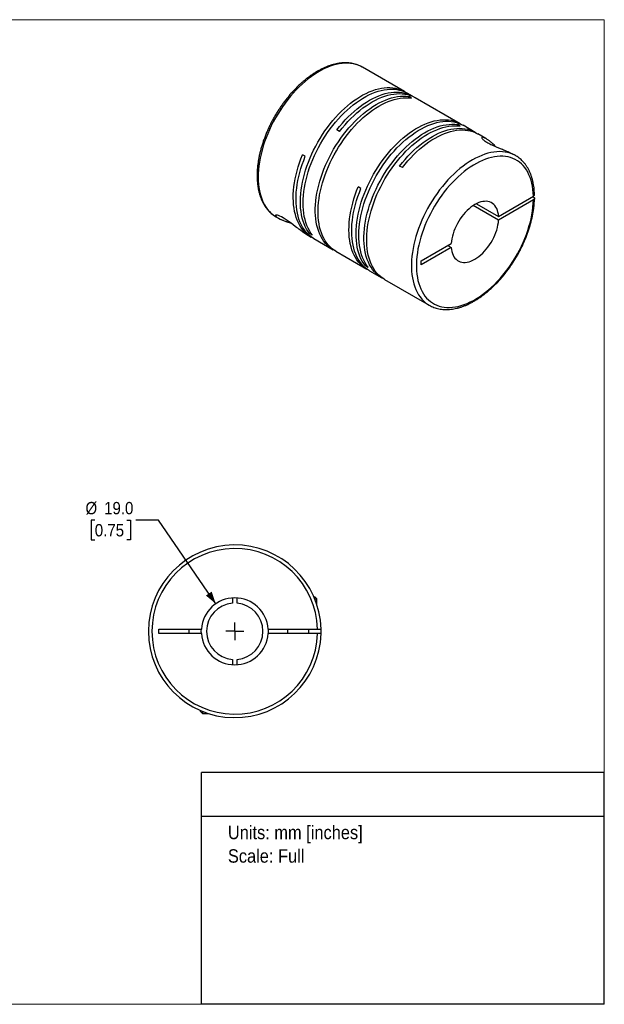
# Model space of a CAD drawing. Header units: millimetres. Extents: x 0 to 432, y 0 to 279.
# Tile 2 of 2: x 266 to 432, y 0 to 279. Entities that reach past the tile are written whole.
import ezdxf
from ezdxf.enums import TextEntityAlignment as Align

# ---------------------------------------------------------------- set-up
doc = ezdxf.new("R2010")
doc.units = ezdxf.units.MM
doc.linetypes.add('SLD-Solid', pattern=[0])
doc.layers.add('SLD-0', color=7, linetype='SLD-Solid', lineweight=25)
doc.layers.add('TEXT', color=140, linetype='SLD-Solid', lineweight=25)
doc.styles.add('SLDTEXTSTYLE0', font='GOTHIC.TTF', dxfattribs={"width": 0.913})
doc.dimstyles.new('SLDDIMSTYLE0', dxfattribs={"dimtxt": 3.5, "dimasz": 3.5, "dimexe": 0, "dimexo": 0.0625, "dimgap": 0.875, "dimtad": 0, "dimtih": 1, "dimtoh": 1, "dimdec": 1, "dimrnd": 1e-09, "dimzin": 4, "dimdsep": 46, "dimtxsty": 'SLDTEXTSTYLE0', "dimsah": 1, "dimcen": 0, "dimadec": 0, "dimazin": 1, "dimtfac": 1, "dimtdec": 1, "dimtofl": 0, "dimtmove": 0, "dimatfit": 3, "dimfxl": 0, "dimfrac": 2, "dimtolj": 1, "dimtzin": 12, "dimarcsym": 0})

# ---------------------------------------------------------------- blocks, each defined once
blk = doc.blocks.new('SW_NOTE_0')
at = {"layer": 'TEXT', "color": 0, "insert": (0, 4.87), "char_height": 3.81, "attachment_point": 1, "style": 'SLDTEXTSTYLE0'}
blk.add_mtext('Units: mm [inches]', dxfattribs=at)
blk = doc.blocks.new('SW_NOTE_0_1')
at = {"layer": 'TEXT', "color": 0, "insert": (0, 4.87), "char_height": 3.81, "attachment_point": 1, "style": 'SLDTEXTSTYLE0'}
blk.add_mtext('Scale: Full', dxfattribs=at)
blk = doc.blocks.new('Block1')
at = {"layer": 'TEXT'}
for p, q in [((431.8, 65.76), (317.5, 65.76)), ((317.5, 0), (317.5, 65.76)), ((431.8, 0), (431.8, 65.76)), ((317.5, 53.39), (431.8, 53.39)), ((431.8, 0), (317.5, 0))]:
    blk.add_line(p, q, dxfattribs=at)
at = {"layer": 'TEXT', "color": 140}
for name, p in [('SW_NOTE_0', (324.99, 45.8)), ('SW_NOTE_0_1', (324.99, 39.13))]:
    blk.add_blockref(name, p, dxfattribs=at)
at = {"layer": 'TEXT', "color": 140, "style": 'SLDTEXTSTYLE0', "width": 0.913, "flags": 2}
for tag, height, p in [('AUTOATTR0', 4.23, (353.81, 56.71)), ('AUTOATTR1_0', 4.76, (333.82, 29.88)), ('AUTOATTR1_1', 4.76, (322.1, 23.73)), ('AUTOATTR1_2', 4.76, (337.78, 17.57))]:
    blk.add_attdef(tag, text='', height=height, dxfattribs=at).set_placement(p, align=Align.BOTTOM_LEFT)
blk = doc.blocks.new('Block2')
at = {"color": 7, "linetype": 'SLD-Solid', "lineweight": 18}
for p, q in [((0, 279.4), (431.8, 279.4)), ((0, 279.4), (0, 0)), ((431.8, 279.4), (431.8, 0)), ((0, 0), (431.8, 0))]:
    blk.add_line(p, q, dxfattribs=at)
blk = doc.blocks.new('_D_5')
at = {"layer": 'SLD-0'}
for p, q in [((287.22, 137.36), (286.15, 137.36)), ((286.15, 137.36), (286.15, 131.81)), ((296.27, 137.36), (297.34, 137.36)), ((297.34, 137.36), (297.34, 131.81)), ((305.26, 137.36), (298.91, 137.36)), ((321.56, 113.67), (305.26, 137.36)), ((286.15, 131.81), (287.22, 131.81)), ((297.34, 131.81), (296.27, 131.81))]:
    blk.add_line(p, q, dxfattribs=at)
blk.add_solid([(321.56, 113.67), (320.4, 117.12), (318.75, 115.99)], dxfattribs=at)
at = {"layer": 'SLD-0', "char_height": 3.5, "attachment_point": 1, "style": 'SLDTEXTSTYLE0'}
for s, insert in [('%%c', (284.58, 142.55)), ('19.0', (289.86, 142.55)), ('0.75', (287.22, 136.28))]:
    blk.add_mtext(s, dxfattribs=dict(at, insert=insert))
blk = doc.blocks.new('SW_CENTERMARKSYMBOL_2')
at = {"layer": 'SLD-0', "color": 0}
for q in [(-2.54, 0), (0, 2.54), (0, -2.54), (2.54, 0)]:
    blk.add_line((0, 0), q, dxfattribs=at)

msp = doc.modelspace()

# ---------------------------------------------------------------- linework, layer by layer
for p, q in [((363.14, 265.92), (363.12, 265.93)), ((375.13, 259), (363.14, 265.92)), ((377.35, 257.72), (375.9, 258.55)), ((377.09, 257.15), (376.31, 257.6)), ((376.31, 257.23), (376.31, 257.6)), ((390.93, 249.88), (378.13, 257.27)), ((390.88, 249.19), (390.1, 249.64)), ((390.1, 249.27), (390.1, 249.64)), ((395.17, 247.43), (391.71, 249.43)), ((356.69, 247.7), (355.91, 248.15)), ((398.18, 245.7), (395.95, 246.98)), ((346.96, 240.64), (346.18, 241.09)), ((406.63, 240.82), (405.89, 241.24)), ((406.63, 240.82), (406.59, 240.84)), ((374.51, 237.41), (373.73, 237.86)), ((362.76, 231.51), (361.98, 231.96)), ((401.79, 223.59), (411.7, 229.31)), ((411.7, 229.06), (411.48, 229.19)), ((401.79, 222.53), (394.63, 226.66)), ((395.54, 227.19), (401.79, 223.59)), ((411.7, 228.25), (401.79, 222.53)), ((338.64, 223.48), (339.38, 223.06)), ((347.09, 218.61), (348.61, 217.73)), ((348.19, 218.69), (348.51, 218.88)), ((348.97, 218.24), (348.19, 218.69)), ((349.39, 217.28), (354.87, 214.12)), ((379.88, 210.94), (388.38, 215.85)), ((387.46, 215.32), (388.38, 214.79)), ((355.65, 213.67), (364.42, 208.61)), ((388.38, 214.79), (379.88, 209.88)), ((364, 209.57), (364.32, 209.75)), ((364.77, 209.12), (364, 209.57)), ((379.88, 209.88), (379.88, 210.94)), ((365.19, 208.16), (368.66, 206.16)), ((369.44, 205.71), (382.13, 198.38)), ((382.11, 198.39), (382.13, 198.38)), ((326.29, 115.32), (326.29, 113.82)), ((327.59, 113.82), (327.59, 115.32)), ((349.4, 115.64), (349.64, 115.64)), ((350.24, 115.04), (349.64, 115.64)), ((349.65, 115.04), (350.24, 115.04)), ((350.24, 113.42), (350.24, 115.04)), ((305.44, 106.49), (317.46, 106.49)), ((305.44, 105.19), (305.44, 106.49)), ((313.94, 106.49), (313.94, 105.19)), ((317.44, 105.84), (317.46, 106.49)), ((336.42, 106.49), (350.43, 106.49)), ((341.94, 106.49), (341.94, 105.19)), ((347.94, 105.19), (347.94, 106.49)), ((317.46, 105.19), (305.44, 105.19)), ((317.46, 105.19), (317.44, 105.84)), ((350.43, 105.19), (336.42, 105.19)), ((326.29, 97.87), (326.29, 96.36)), ((327.59, 96.36), (327.59, 97.87)), ((317.14, 83.39), (317.14, 83.14)), ((317.14, 83.14), (317.74, 82.54)), ((317.74, 83.14), (317.74, 82.54)), ((317.74, 82.54), (319.37, 82.54))]:
    msp.add_line(p, q)
at = {"flags": 128}
for points in [[(363.12, 265.93), (362.66, 266.18), (361.99, 266.47), (361.29, 266.71), (360.56, 266.88), (359.81, 267), (359.03, 267.06), (358.23, 267.06), (357.42, 267), (356.58, 266.88), (355.73, 266.71), (354.87, 266.47), (354, 266.18), (353.12, 265.83), (352.23, 265.42), (351.34, 264.96), (350.45, 264.44), (349.55, 263.88), (348.67, 263.26), (347.79, 262.59), (346.91, 261.88), (346.05, 261.12), (345.2, 260.31), (344.37, 259.47), (343.55, 258.58), (342.75, 257.66), (341.98, 256.71), (341.22, 255.72), (340.5, 254.7), (339.8, 253.66), (339.13, 252.59), (338.49, 251.51), (337.88, 250.4), (337.31, 249.28), (336.77, 248.15), (336.28, 247.01), (335.82, 245.86), (335.4, 244.71), (335.02, 243.56), (334.68, 242.41), (334.39, 241.27), (334.14, 240.13), (333.94, 239.01), (333.77, 237.91), (333.66, 236.82), (333.59, 235.75), (333.57, 234.71), (333.59, 233.69), (333.66, 232.71), (333.77, 231.75), (333.93, 230.83), (334.14, 229.94), (334.39, 229.1), (334.68, 228.3), (335.01, 227.53), (335.39, 226.82), (335.81, 226.15), (336.27, 225.53), (336.77, 224.97), (337.3, 224.45), (337.87, 223.99), (338.48, 223.58), (338.64, 223.48)], [(348.19, 218.69), (347.74, 219.31), (347.33, 219.99), (346.96, 220.7), (346.63, 221.47), (346.34, 222.27), (346.1, 223.12), (345.9, 224.01), (345.74, 224.93), (345.64, 225.89), (345.57, 226.87), (345.55, 227.89), (345.58, 228.93), (345.65, 230), (345.77, 231.08), (345.94, 232.19), (346.14, 233.3), (346.4, 234.43), (346.69, 235.57), (347.03, 236.72), (347.41, 237.87), (347.83, 239.01), (348.29, 240.16), (348.79, 241.29), (349.33, 242.42), (349.9, 243.54), (350.5, 244.64), (351.14, 245.72), (351.81, 246.79), (352.51, 247.83), (353.23, 248.84), (353.99, 249.82), (354.76, 250.77), (355.56, 251.69), (356.37, 252.57), (357.2, 253.41), (358.05, 254.21), (358.91, 254.97), (359.78, 255.68), (360.66, 256.34), (361.54, 256.96), (362.43, 257.53), (363.32, 258.04), (364.21, 258.5), (365.09, 258.9), (365.97, 259.25), (366.84, 259.55), (367.7, 259.78), (368.55, 259.96), (369.38, 260.08), (370.2, 260.14), (370.99, 260.14), (371.77, 260.09), (372.52, 259.97), (373.25, 259.8), (373.94, 259.56), (374.61, 259.27), (375.25, 258.93), (375.51, 258.77)], [(348.97, 218.24), (348.52, 218.87), (348.11, 219.54), (347.73, 220.26), (347.41, 221.02), (347.12, 221.83), (346.88, 222.67), (346.68, 223.56), (346.52, 224.48), (346.41, 225.44), (346.35, 226.42), (346.33, 227.44), (346.36, 228.48), (346.43, 229.55), (346.55, 230.63), (346.71, 231.74), (346.92, 232.85), (347.17, 233.99), (347.47, 235.12), (347.81, 236.27), (348.19, 237.42), (348.61, 238.56), (349.07, 239.71), (349.57, 240.85), (350.1, 241.97), (350.67, 243.09), (351.28, 244.19), (351.92, 245.28), (352.59, 246.34), (353.29, 247.38), (354.01, 248.39), (354.76, 249.37), (355.54, 250.32), (356.33, 251.24), (357.15, 252.12), (357.98, 252.96), (358.83, 253.76), (359.69, 254.52), (360.56, 255.23), (361.44, 255.9), (362.32, 256.51), (363.21, 257.08), (364.1, 257.59), (364.99, 258.05), (365.87, 258.46), (366.75, 258.8), (367.62, 259.1), (368.48, 259.33), (369.33, 259.51), (370.16, 259.63), (370.98, 259.69), (371.77, 259.69), (372.55, 259.64), (373.3, 259.52), (374.02, 259.35), (374.72, 259.11), (375.39, 258.83), (375.9, 258.55)], [(355.27, 213.9), (355, 214.05), (354.38, 214.43), (353.79, 214.86), (353.24, 215.35), (352.73, 215.89), (352.25, 216.48), (351.81, 217.13), (351.42, 217.82), (351.06, 218.55), (350.75, 219.33), (350.48, 220.16), (350.26, 221.02), (350.07, 221.92), (349.94, 222.86), (349.85, 223.82), (349.8, 224.82), (349.8, 225.85), (349.85, 226.9), (349.94, 227.98), (350.07, 229.07), (350.26, 230.18), (350.48, 231.3), (350.75, 232.44), (351.06, 233.58), (351.42, 234.72), (351.81, 235.87), (352.25, 237.02), (352.73, 238.16), (353.24, 239.29), (353.79, 240.42), (354.38, 241.53), (355, 242.62), (355.65, 243.7), (356.33, 244.75), (357.04, 245.78), (357.77, 246.78), (358.53, 247.75), (359.32, 248.69), (360.12, 249.59), (360.94, 250.46), (361.78, 251.28), (362.63, 252.07), (363.5, 252.81), (364.37, 253.5), (365.25, 254.15), (366.14, 254.74), (367.03, 255.29), (367.92, 255.78), (368.8, 256.22), (369.69, 256.6), (370.56, 256.93), (371.43, 257.2), (372.28, 257.41), (373.13, 257.57), (373.95, 257.66), (374.76, 257.7), (375.55, 257.68), (376.31, 257.6)], [(355.65, 213.67), (355.15, 213.98), (354.57, 214.41), (354.02, 214.9), (353.5, 215.44), (353.03, 216.03), (352.59, 216.68), (352.2, 217.37), (351.84, 218.1), (351.53, 218.88), (351.26, 219.71), (351.03, 220.57), (350.85, 221.47), (350.72, 222.41), (350.62, 223.38), (350.58, 224.37), (350.58, 225.4), (350.62, 226.45), (350.72, 227.53), (350.85, 228.62), (351.03, 229.73), (351.26, 230.85), (351.53, 231.99), (351.84, 233.13), (352.2, 234.28), (352.59, 235.42), (353.03, 236.57), (353.5, 237.71), (354.02, 238.85), (354.57, 239.97), (355.15, 241.08), (355.77, 242.18), (356.42, 243.25), (357.1, 244.3), (357.81, 245.33), (358.55, 246.33), (359.31, 247.3), (360.09, 248.24), (360.9, 249.14), (361.72, 250.01), (362.56, 250.84), (363.41, 251.62), (364.28, 252.36), (365.15, 253.05), (366.03, 253.7), (366.92, 254.29), (367.81, 254.84), (368.69, 255.33), (369.58, 255.77), (370.46, 256.15), (371.34, 256.48), (372.21, 256.75), (373.06, 256.96), (373.9, 257.12), (374.73, 257.21), (375.54, 257.25), (376.32, 257.23), (377.09, 257.15)], [(355.91, 248.15), (356.68, 249.11), (357.47, 250.04), (358.27, 250.94), (359.1, 251.8), (359.94, 252.61), (360.8, 253.39), (361.66, 254.12), (362.54, 254.8), (363.42, 255.44), (364.31, 256.02), (365.2, 256.56), (366.08, 257.04), (366.97, 257.46), (367.85, 257.84), (368.73, 258.15), (369.59, 258.41), (370.44, 258.61), (371.28, 258.75), (372.1, 258.84), (372.91, 258.86), (373.69, 258.83), (374.45, 258.74), (375.19, 258.59), (375.9, 258.38), (376.58, 258.11), (377.23, 257.79), (377.74, 257.48)], [(356.69, 247.7), (357.46, 248.66), (358.24, 249.59), (359.05, 250.49), (359.88, 251.35), (360.72, 252.16), (361.57, 252.94), (362.44, 253.67), (363.32, 254.35), (364.2, 254.99), (365.08, 255.57), (365.97, 256.11), (366.86, 256.59), (367.75, 257.02), (368.63, 257.39), (369.5, 257.7), (370.37, 257.96), (371.22, 258.16), (372.06, 258.31), (372.88, 258.39), (373.69, 258.41), (374.47, 258.38), (375.23, 258.29), (375.97, 258.14), (376.67, 257.93), (377.36, 257.66), (378.01, 257.34), (378.13, 257.27)], [(364, 209.57), (363.54, 210.19), (363.13, 210.86), (362.76, 211.58), (362.43, 212.34), (362.14, 213.15), (361.9, 214), (361.7, 214.88), (361.55, 215.81), (361.44, 216.76), (361.38, 217.75), (361.36, 218.77), (361.38, 219.81), (361.46, 220.87), (361.58, 221.96), (361.74, 223.06), (361.95, 224.18), (362.2, 225.31), (362.5, 226.45), (362.83, 227.59), (363.21, 228.74), (363.63, 229.89), (364.09, 231.03), (364.59, 232.17), (365.13, 233.3), (365.7, 234.42), (366.31, 235.52), (366.95, 236.6), (367.61, 237.66), (368.31, 238.7), (369.04, 239.71), (369.79, 240.7), (370.56, 241.65), (371.36, 242.57), (372.18, 243.45), (373.01, 244.29), (373.85, 245.09), (374.71, 245.84), (375.59, 246.56), (376.46, 247.22), (377.35, 247.84), (378.24, 248.4), (379.13, 248.92), (380.01, 249.38), (380.9, 249.78), (381.78, 250.13), (382.65, 250.42), (383.51, 250.66), (384.35, 250.84), (385.19, 250.96), (386, 251.02), (386.8, 251.02), (387.57, 250.96), (388.32, 250.85), (389.05, 250.67), (389.75, 250.44), (390.42, 250.15), (391.06, 249.8), (391.31, 249.64)], [(364.77, 209.12), (364.32, 209.74), (363.91, 210.41), (363.54, 211.13), (363.21, 211.9), (362.92, 212.7), (362.68, 213.55), (362.48, 214.43), (362.33, 215.36), (362.22, 216.31), (362.15, 217.3), (362.13, 218.32), (362.16, 219.36), (362.24, 220.42), (362.35, 221.51), (362.52, 222.61), (362.73, 223.73), (362.98, 224.86), (363.27, 226), (363.61, 227.15), (363.99, 228.29), (364.41, 229.44), (364.87, 230.58), (365.37, 231.72), (365.91, 232.85), (366.48, 233.97), (367.08, 235.07), (367.72, 236.15), (368.39, 237.21), (369.09, 238.25), (369.82, 239.26), (370.57, 240.25), (371.34, 241.2), (372.14, 242.12), (372.95, 243), (373.79, 243.84), (374.63, 244.64), (375.49, 245.4), (376.36, 246.11), (377.24, 246.77), (378.13, 247.39), (379.01, 247.95), (379.9, 248.47), (380.79, 248.93), (381.68, 249.33), (382.55, 249.68), (383.42, 249.97), (384.28, 250.21), (385.13, 250.39), (385.96, 250.51), (386.78, 250.57), (387.58, 250.57), (388.35, 250.51), (389.1, 250.4), (389.83, 250.22), (390.53, 249.99), (391.19, 249.7), (391.71, 249.43)], [(369.05, 205.94), (368.78, 206.09), (368.16, 206.47), (367.58, 206.9), (367.03, 207.39), (366.52, 207.93), (366.04, 208.52), (365.6, 209.17), (365.21, 209.86), (364.85, 210.59), (364.54, 211.37), (364.27, 212.2), (364.04, 213.06), (363.86, 213.96), (363.73, 214.9), (363.64, 215.86), (363.59, 216.86), (363.59, 217.89), (363.64, 218.94), (363.73, 220.02), (363.86, 221.11), (364.04, 222.22), (364.27, 223.34), (364.54, 224.48), (364.85, 225.62), (365.21, 226.76), (365.6, 227.91), (366.04, 229.06), (366.52, 230.2), (367.03, 231.33), (367.58, 232.46), (368.16, 233.57), (368.78, 234.66), (369.43, 235.74), (370.12, 236.79), (370.83, 237.82), (371.56, 238.82), (372.32, 239.79), (373.11, 240.73), (373.91, 241.63), (374.73, 242.5), (375.57, 243.32), (376.42, 244.11), (377.29, 244.85), (378.16, 245.54), (379.04, 246.19), (379.93, 246.78), (380.82, 247.33), (381.71, 247.82), (382.59, 248.26), (383.47, 248.64), (384.35, 248.97), (385.22, 249.24), (386.07, 249.45), (386.91, 249.61), (387.74, 249.7), (388.55, 249.74), (389.34, 249.72), (390.1, 249.64)], [(369.44, 205.71), (368.94, 206.02), (368.36, 206.45), (367.81, 206.94), (367.29, 207.48), (366.82, 208.07), (366.38, 208.72), (365.98, 209.41), (365.63, 210.14), (365.32, 210.92), (365.05, 211.75), (364.82, 212.61), (364.64, 213.51), (364.5, 214.45), (364.41, 215.42), (364.37, 216.41), (364.37, 217.44), (364.41, 218.49), (364.5, 219.57), (364.64, 220.66), (364.82, 221.77), (365.05, 222.89), (365.32, 224.03), (365.63, 225.17), (365.98, 226.32), (366.38, 227.46), (366.82, 228.61), (367.29, 229.75), (367.81, 230.89), (368.36, 232.01), (368.94, 233.12), (369.56, 234.22), (370.21, 235.29), (370.89, 236.34), (371.6, 237.37), (372.34, 238.37), (373.1, 239.34), (373.88, 240.28), (374.69, 241.18), (375.51, 242.05), (376.35, 242.88), (377.2, 243.66), (378.06, 244.4), (378.94, 245.09), (379.82, 245.74), (380.71, 246.33), (381.59, 246.88), (382.48, 247.37), (383.37, 247.81), (384.25, 248.19), (385.13, 248.52), (385.99, 248.79), (386.85, 249), (387.69, 249.16), (388.52, 249.25), (389.33, 249.29), (390.11, 249.27), (390.88, 249.19)], [(373.73, 237.86), (374.5, 238.83), (375.28, 239.76), (376.09, 240.65), (376.92, 241.51), (377.76, 242.33), (378.61, 243.1), (379.48, 243.83), (380.36, 244.51), (381.24, 245.15), (382.13, 245.73), (383.02, 246.27), (383.9, 246.75), (384.79, 247.18), (385.67, 247.55), (386.55, 247.86), (387.41, 248.12), (388.26, 248.32), (389.1, 248.47), (389.92, 248.55), (390.73, 248.58), (391.51, 248.54), (392.27, 248.45), (393.01, 248.3), (393.72, 248.09), (394.4, 247.82), (395.05, 247.5), (395.56, 247.19)], [(374.51, 237.41), (375.27, 238.38), (376.06, 239.31), (376.87, 240.2), (377.69, 241.06), (378.54, 241.88), (379.39, 242.65), (380.26, 243.38), (381.13, 244.06), (382.01, 244.7), (382.9, 245.28), (383.79, 245.82), (384.68, 246.3), (385.56, 246.73), (386.44, 247.1), (387.32, 247.41), (388.18, 247.67), (389.03, 247.87), (389.87, 248.02), (390.69, 248.1), (391.5, 248.13), (392.28, 248.09), (393.04, 248), (393.78, 247.85), (394.49, 247.64), (395.17, 247.38), (395.82, 247.05), (395.95, 246.98)], [(349.01, 217.51), (348.48, 217.81), (347.88, 218.21), (347.3, 218.67), (346.77, 219.18), (346.27, 219.74), (345.81, 220.35), (345.39, 221.01), (345.01, 221.72), (344.67, 222.48), (344.38, 223.27), (344.13, 224.11), (343.92, 224.99), (343.76, 225.91), (343.64, 226.85), (343.57, 227.83), (343.54, 228.85), (343.56, 229.88), (343.62, 230.94), (343.73, 232.02), (343.88, 233.12), (344.08, 234.24), (344.33, 235.37), (344.61, 236.5), (344.94, 237.65), (345.31, 238.79), (345.73, 239.94), (346.18, 241.09)], [(349.39, 217.28), (349.27, 217.35), (348.66, 217.76), (348.09, 218.21), (347.55, 218.72), (347.05, 219.28), (346.59, 219.9), (346.17, 220.56), (345.79, 221.27), (345.45, 222.02), (345.16, 222.82), (344.91, 223.66), (344.7, 224.54), (344.53, 225.45), (344.42, 226.4), (344.34, 227.38), (344.32, 228.39), (344.33, 229.43), (344.4, 230.49), (344.51, 231.57), (344.66, 232.67), (344.86, 233.79), (345.1, 234.91), (345.39, 236.05), (345.72, 237.2), (346.09, 238.34), (346.5, 239.49), (346.96, 240.64)], [(406.59, 240.84), (406.46, 240.91), (405.81, 241.23), (405.12, 241.49), (404.41, 241.7), (403.67, 241.85), (402.9, 241.93), (402.12, 241.96), (401.31, 241.93), (400.48, 241.84), (399.64, 241.7), (398.78, 241.49), (397.91, 241.22), (397.04, 240.9), (396.15, 240.52), (395.26, 240.09), (394.37, 239.6), (393.48, 239.06), (392.59, 238.46), (391.71, 237.82), (390.83, 237.13), (389.96, 236.39), (389.1, 235.61), (388.26, 234.78), (387.44, 233.92), (386.63, 233.02), (385.84, 232.08), (385.08, 231.11), (384.34, 230.1), (383.62, 229.07), (382.94, 228.02), (382.28, 226.94), (381.66, 225.84), (381.07, 224.73), (380.52, 223.6), (380, 222.47), (379.53, 221.32), (379.09, 220.17), (378.69, 219.02), (378.33, 217.87), (378.02, 216.72), (377.74, 215.59), (377.52, 214.46), (377.34, 213.34), (377.2, 212.25), (377.11, 211.17), (377.06, 210.12), (377.06, 209.09), (377.11, 208.08), (377.2, 207.11), (377.34, 206.17), (377.52, 205.27), (377.74, 204.41), (378.02, 203.58), (378.33, 202.8), (378.69, 202.06), (379.09, 201.37), (379.53, 200.73), (380, 200.13), (380.52, 199.59), (381.07, 199.1), (381.66, 198.67), (382.11, 198.39)], [(411.7, 229.31), (411.65, 230.29), (411.56, 231.23), (411.42, 232.14), (411.24, 233.02), (411.01, 233.86), (410.74, 234.66), (410.43, 235.41), (410.07, 236.13), (409.68, 236.79), (409.24, 237.41), (408.77, 237.98), (408.26, 238.49), (407.71, 238.96), (407.13, 239.37), (406.51, 239.72), (405.86, 240.02), (405.19, 240.26), (404.48, 240.44), (403.75, 240.57), (403, 240.63), (402.23, 240.64), (401.43, 240.59), (400.62, 240.48), (399.79, 240.31), (398.95, 240.08), (398.1, 239.8), (397.24, 239.46), (396.38, 239.07), (395.51, 238.62), (394.64, 238.11), (393.77, 237.56), (392.91, 236.95), (392.05, 236.3), (391.2, 235.6), (390.36, 234.85), (389.53, 234.07), (388.72, 233.24), (387.92, 232.37), (387.15, 231.47), (386.4, 230.53), (385.67, 229.56), (384.96, 228.57), (384.29, 227.54), (383.64, 226.5), (383.03, 225.43), (382.45, 224.35), (381.9, 223.25), (381.39, 222.15), (380.92, 221.03), (380.48, 219.91), (380.09, 218.79), (379.73, 217.67), (379.42, 216.55), (379.15, 215.44), (378.93, 214.34), (378.75, 213.25), (378.61, 212.18), (378.52, 211.13), (378.47, 210.1), (378.47, 209.1), (378.52, 208.12), (378.61, 207.18), (378.75, 206.26), (378.93, 205.38), (379.15, 204.54), (379.42, 203.74), (379.73, 202.99), (380.09, 202.27), (380.48, 201.61), (380.92, 200.99), (381.39, 200.42), (381.9, 199.9), (382.45, 199.44), (383.03, 199.03), (383.64, 198.67), (384.29, 198.37), (384.96, 198.13), (385.67, 197.94), (386.4, 197.82), (387.15, 197.75), (387.92, 197.74), (388.72, 197.79), (389.53, 197.9), (390.36, 198.06), (391.2, 198.29), (392.05, 198.57), (392.91, 198.91), (393.77, 199.3), (394.64, 199.75), (395.51, 200.25), (396.38, 200.8), (397.24, 201.41), (398.1, 202.06), (398.95, 202.76), (399.79, 203.5), (400.62, 204.29), (401.43, 205.12), (402.23, 205.98), (403, 206.89), (403.75, 207.82), (404.48, 208.79), (405.19, 209.79), (405.86, 210.81), (406.51, 211.85), (407.13, 212.92), (407.71, 214), (408.26, 215.09), (408.77, 216.2), (409.24, 217.32), (409.68, 218.44), (410.07, 219.56), (410.43, 220.68), (410.74, 221.8), (411.01, 222.91), (411.24, 224.01), (411.42, 225.1), (411.56, 226.17), (411.65, 227.22), (411.7, 228.25)], [(364.81, 208.39), (364.29, 208.68), (363.69, 209.08), (363.11, 209.54), (362.58, 210.05), (362.08, 210.61), (361.62, 211.22), (361.2, 211.88), (360.82, 212.59), (360.48, 213.35), (360.18, 214.14), (359.93, 214.98), (359.72, 215.86), (359.56, 216.78), (359.44, 217.73), (359.37, 218.71), (359.34, 219.72), (359.36, 220.75), (359.42, 221.81), (359.53, 222.9), (359.69, 224), (359.89, 225.11), (360.13, 226.24), (360.42, 227.38), (360.75, 228.52), (361.12, 229.67), (361.53, 230.82), (361.98, 231.96)], [(365.19, 208.16), (365.07, 208.23), (364.46, 208.63), (363.89, 209.09), (363.36, 209.6), (362.86, 210.16), (362.4, 210.77), (361.98, 211.43), (361.6, 212.14), (361.26, 212.9), (360.96, 213.7), (360.71, 214.53), (360.5, 215.41), (360.34, 216.33), (360.22, 217.28), (360.15, 218.26), (360.12, 219.27), (360.14, 220.3), (360.2, 221.37), (360.31, 222.45), (360.46, 223.55), (360.66, 224.66), (360.91, 225.79), (361.19, 226.93), (361.52, 228.07), (361.89, 229.22), (362.31, 230.37), (362.76, 231.51)], [(401.79, 223.59), (401.73, 224.2), (401.62, 224.77), (401.46, 225.3), (401.27, 225.8), (401.03, 226.24), (400.74, 226.64), (400.42, 226.98), (400.06, 227.27), (399.67, 227.51), (399.25, 227.68), (398.79, 227.8), (398.31, 227.86), (397.81, 227.85), (397.29, 227.79), (396.75, 227.67), (396.2, 227.48), (395.65, 227.24), (395.09, 226.95), (394.53, 226.6), (393.97, 226.19), (393.42, 225.74), (392.88, 225.25), (392.36, 224.71), (391.86, 224.13), (391.38, 223.52), (390.93, 222.88), (390.5, 222.21), (390.11, 221.52), (389.75, 220.82), (389.43, 220.1), (389.15, 219.38), (388.9, 218.66), (388.71, 217.94), (388.55, 217.23), (388.45, 216.53), (388.38, 215.85)], [(347.1, 218.61), (346.98, 218.67), (346.57, 218.93), (346.15, 219.21), (345.66, 219.56), (345.15, 219.94), (344.81, 220.2), (344.46, 220.46), (344.12, 220.73), (343.54, 221.18), (342.97, 221.62), (342.39, 222.05), (341.82, 222.45), (341.25, 222.83), (340.71, 223.17), (340.21, 223.45), (339.76, 223.67), (339.37, 223.83), (339.04, 223.93), (338.87, 223.96), (338.73, 223.97), (338.62, 223.96), (338.53, 223.9), (338.52, 223.81), (338.55, 223.73), (338.62, 223.63), (338.72, 223.52), (338.98, 223.31), (339.36, 223.07), (339.85, 222.81), (339.85, 222.81)], [(388.38, 214.79), (388.45, 214.18), (388.55, 213.61), (388.71, 213.08), (388.9, 212.58), (389.15, 212.14), (389.43, 211.74), (389.75, 211.4), (390.11, 211.11), (390.5, 210.87), (390.93, 210.7), (391.38, 210.58), (391.86, 210.52), (392.36, 210.53), (392.88, 210.59), (393.42, 210.71), (393.97, 210.9), (394.53, 211.14), (395.09, 211.43), (395.65, 211.78), (396.2, 212.18), (396.75, 212.64), (397.29, 213.13), (397.81, 213.67), (398.31, 214.25), (398.79, 214.86), (399.25, 215.5), (399.67, 216.17), (400.06, 216.86), (400.42, 217.56), (400.74, 218.28), (401.03, 219), (401.27, 219.72), (401.46, 220.44), (401.62, 221.15), (401.73, 221.85), (401.79, 222.53)], [(336.42, 106.49), (336.44, 105.84), (336.42, 105.19)]]:
    msp.add_lwpolyline(points, dxfattribs=at)
for radius, start, end in [(24.5, 1.5203, 358.4797), (23.5, 1.585, 358.415), (9.5, 3.9233, 176.0767), (8, 94.6604, 265.3396), (8, 274.6604, 85.3396), (24.5, 358.4797, 1.5203), (9.5, 183.9233, 356.0767)]:
    msp.add_arc((326.94, 105.84), radius, start, end)
for points, knots in [([(363.12, 265.93), (363.11, 265.94), (362.9, 266.07), (362.46, 266.28), (361.8, 266.56), (361.11, 266.79), (360.4, 266.96), (359.66, 267.08), (358.91, 267.15), (358.13, 267.16), (357.34, 267.12), (356.53, 267.03), (355.71, 266.88), (354.88, 266.68), (354.03, 266.42), (353.18, 266.12), (352.33, 265.76), (351.47, 265.35), (350.61, 264.89), (349.75, 264.38), (348.9, 263.83), (348.05, 263.23), (347.21, 262.59), (346.38, 261.9), (345.56, 261.18), (344.75, 260.41), (343.96, 259.61), (343.18, 258.78), (342.42, 257.91), (341.69, 257.01), (340.97, 256.08), (340.28, 255.13), (339.61, 254.15), (338.97, 253.15), (338.35, 252.13), (337.77, 251.1), (337.21, 250.04), (336.69, 248.98), (336.2, 247.9), (335.75, 246.82), (335.33, 245.73), (334.95, 244.64), (334.6, 243.55), (334.29, 242.47), (334.02, 241.38), (333.8, 240.31), (333.61, 239.24), (333.46, 238.19), (333.35, 237.15), (333.29, 236.13), (333.27, 235.12), (333.29, 234.14), (333.35, 233.19), (333.46, 232.25), (333.61, 231.35), (333.8, 230.48), (334.03, 229.64), (334.31, 228.84), (334.62, 228.08), (334.98, 227.36), (335.37, 226.67), (335.81, 226.04), (336.28, 225.45), (336.78, 224.9), (337.32, 224.41), (337.89, 223.96), (338.34, 223.65), (338.62, 223.5), (338.68, 223.47)], [0, 0, 0, 0, 0.000727, 0.015777, 0.030825, 0.04589, 0.060993, 0.076151, 0.091377, 0.106675, 0.122049, 0.137493, 0.153001, 0.168563, 0.184168, 0.199807, 0.215469, 0.231146, 0.246831, 0.26252, 0.278206, 0.293888, 0.309564, 0.325234, 0.340895, 0.35655, 0.372197, 0.387837, 0.403472, 0.419101, 0.434725, 0.450346, 0.465964, 0.481579, 0.497194, 0.512808, 0.528423, 0.544039, 0.559657, 0.575278, 0.590903, 0.606534, 0.622169, 0.637812, 0.653462, 0.66912, 0.684786, 0.700462, 0.716147, 0.73184, 0.747542, 0.763251, 0.778964, 0.794677, 0.810386, 0.826082, 0.841759, 0.857407, 0.873014, 0.88857, 0.904062, 0.919483, 0.934827, 0.950092, 0.965283, 0.980412, 0.995493, 1, 1, 1, 1]), ([(400.97, 243.42), (400.9, 243.49), (400.67, 243.71), (400.34, 244.03), (399.97, 244.37), (399.64, 244.64), (399.33, 244.89), (399.05, 245.11), (398.74, 245.34), (398.42, 245.55), (398.09, 245.75), (397.8, 245.9), (397.54, 246.01), (397.32, 246.07), (397.17, 246.08), (397.07, 246.06), (397.02, 246.02), (397, 245.95), (397.03, 245.84), (397.15, 245.66), (397.35, 245.44), (397.65, 245.2), (398.02, 244.92), (398.49, 244.63), (399.02, 244.33), (399.61, 244.03), (400.24, 243.74), (400.83, 243.48), (401.35, 243.26), (401.8, 243.07), (402.31, 242.86), (402.88, 242.63), (403.43, 242.4), (403.89, 242.21), (404.28, 242.04), (404.76, 241.83), (405.3, 241.56), (405.71, 241.36), (405.88, 241.25), (405.89, 241.24)], [0, 0, 0, 0, 0.016448, 0.050457, 0.077184, 0.102857, 0.12748, 0.151061, 0.173608, 0.206465, 0.238003, 0.26826, 0.297278, 0.32976, 0.361195, 0.381621, 0.401653, 0.421323, 0.452943, 0.484007, 0.514679, 0.545127, 0.576283, 0.607233, 0.63817, 0.669286, 0.699948, 0.730765, 0.751492, 0.772418, 0.793591, 0.823287, 0.853768, 0.874586, 0.895833, 0.917539, 0.956711, 0.998073, 1, 1, 1, 1]), ([(411.99, 229.72), (411.98, 229.89), (411.97, 230.39), (411.91, 231.19), (411.8, 232.12), (411.65, 233.02), (411.46, 233.89), (411.22, 234.72), (410.94, 235.52), (410.62, 236.28), (410.26, 237), (409.86, 237.68), (409.43, 238.31), (408.95, 238.9), (408.45, 239.44), (407.91, 239.93), (407.33, 240.37), (406.89, 240.67), (406.64, 240.81), (406.59, 240.83)], [0, 0, 0, 0, 0.0340456, 0.098483, 0.1629351, 0.2273643, 0.2917435, 0.3560385, 0.420209, 0.48421, 0.5479946, 0.6115185, 0.6747453, 0.7376535, 0.8002408, 0.8625286, 0.9245623, 0.9864086, 1, 1, 1, 1]), ([(411.7, 229.31), (411.75, 229.34), (411.85, 229.41), (411.94, 229.53), (411.99, 229.64), (411.99, 229.7), (411.98, 229.73)], [0, 0, 0, 0, 0.293202, 0.572858, 0.838962, 1, 1, 1, 1]), ([(382.11, 198.4), (382.22, 198.33), (382.54, 198.14), (383.1, 197.89), (383.77, 197.63), (384.47, 197.43), (385.19, 197.28), (385.94, 197.18), (386.7, 197.14), (387.48, 197.15), (388.28, 197.21), (389.1, 197.33), (389.92, 197.5), (390.76, 197.73), (391.61, 198), (392.46, 198.33), (393.32, 198.72), (394.18, 199.15), (395.04, 199.63), (395.89, 200.16), (396.74, 200.73), (397.59, 201.35), (398.43, 202.01), (399.25, 202.71), (400.07, 203.45), (400.87, 204.23), (401.66, 205.05), (402.42, 205.9), (403.17, 206.78), (403.9, 207.69), (404.61, 208.63), (405.29, 209.6), (405.95, 210.59), (406.58, 211.59), (407.18, 212.62), (407.75, 213.67), (408.29, 214.72), (408.8, 215.79), (409.27, 216.87), (409.71, 217.96), (410.11, 219.05), (410.48, 220.14), (410.81, 221.23), (411.1, 222.31), (411.35, 223.39), (411.56, 224.46), (411.73, 225.52), (411.86, 226.57), (411.95, 227.62), (411.98, 228.31), (411.99, 228.66)], [0, 0, 0, 0, 0.011233, 0.031558, 0.051889, 0.072257, 0.092686, 0.113198, 0.133806, 0.154514, 0.175321, 0.196221, 0.217201, 0.238248, 0.259347, 0.280484, 0.301649, 0.322829, 0.344018, 0.365207, 0.386392, 0.40757, 0.42874, 0.449899, 0.471049, 0.492188, 0.513318, 0.53444, 0.555554, 0.57666, 0.597761, 0.618858, 0.639951, 0.661042, 0.682131, 0.703221, 0.724312, 0.745406, 0.766502, 0.787604, 0.808711, 0.829826, 0.850948, 0.872081, 0.893223, 0.914377, 0.935543, 0.956721, 0.977911, 1, 1, 1, 1]), ([(411.7, 229.06), (411.72, 229.05), (411.76, 229.03), (411.82, 228.98), (411.87, 228.93), (411.91, 228.88), (411.95, 228.83), (411.97, 228.77), (411.99, 228.71), (411.99, 228.65), (411.98, 228.58), (411.96, 228.5), (411.9, 228.41), (411.82, 228.33), (411.74, 228.28), (411.7, 228.25)], [0, 0, 0, 0, 0.060282, 0.121228, 0.182836, 0.245108, 0.308045, 0.371645, 0.43591, 0.50084, 0.581151, 0.671228, 0.771066, 0.880659, 1, 1, 1, 1]), ([(339.85, 222.81), (339.94, 222.77), (340.13, 222.68), (340.46, 222.54), (340.81, 222.39), (341.21, 222.25), (341.57, 222.13), (341.88, 222.03), (342.14, 221.95), (342.42, 221.87), (342.62, 221.81), (342.74, 221.78), (342.76, 221.77)], [0, 0, 0, 0, 0.120471, 0.24623, 0.377322, 0.51379, 0.655669, 0.733031, 0.813643, 0.897509, 0.984632, 1, 1, 1, 1]), ([(350.43, 106.49), (350.47, 106.49), (350.53, 106.49), (350.63, 106.49), (350.72, 106.49), (350.81, 106.49), (350.9, 106.49), (350.97, 106.49), (351.05, 106.49), (351.11, 106.49), (351.17, 106.49), (351.23, 106.49), (351.27, 106.49), (351.31, 106.49), (351.35, 106.49), (351.38, 106.49), (351.4, 106.49), (351.41, 106.49), (351.43, 106.49), (351.43, 106.49), (351.43, 106.49), (351.43, 106.49)], [0, 0, 0, 0, 0.063668, 0.12611, 0.187326, 0.247315, 0.306078, 0.363615, 0.419925, 0.475008, 0.528865, 0.581496, 0.632901, 0.683079, 0.732031, 0.779758, 0.826258, 0.871532, 0.91558, 0.958403, 1, 1, 1, 1]), ([(351.43, 105.19), (351.43, 105.19), (351.43, 105.19), (351.42, 105.19), (351.39, 105.19), (351.36, 105.19), (351.32, 105.19), (351.27, 105.19), (351.21, 105.19), (351.14, 105.19), (351.04, 105.19), (350.93, 105.19), (350.78, 105.19), (350.62, 105.19), (350.5, 105.19), (350.43, 105.19)], [0, 0, 0, 0, 0.060282, 0.121228, 0.182836, 0.245108, 0.308045, 0.371645, 0.43591, 0.50084, 0.581151, 0.671228, 0.771066, 0.880659, 1, 1, 1, 1])]:
    msp.add_open_spline(points, degree=3, knots=knots)

# ---------------------------------------------------------------- block references
at = {"color": 7, "linetype": 'Continuous'}
for name in ['Block2', 'Block1']:
    msp.add_blockref(name, (0, 0), dxfattribs=at)
at = {"layer": 'SLD-0'}
msp.add_blockref('SW_CENTERMARKSYMBOL_2', (326.94, 105.84), dxfattribs=at)

# ---------------------------------------------------------------- dimensions: what is measured, and where the dimension line sits
dim = msp.add_diameter_dim_2p(p1=(332.33, 98.02), p2=(321.56, 113.67), dimstyle='SLDDIMSTYLE0', dxfattribs=at)
dim.commit()
dim.dimension.update_dxf_attribs({"geometry": '_D_5', "text_midpoint": (291.75, 137.36), "dimtype": 163})

doc.saveas('drawing.dxf')
